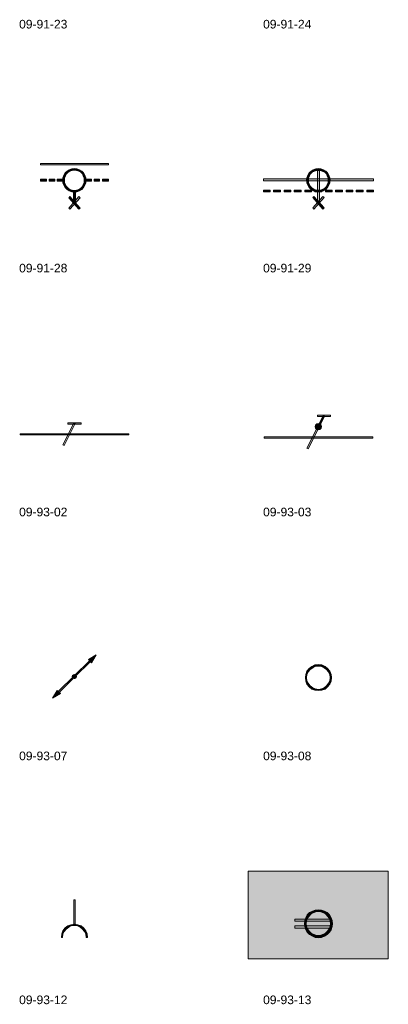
# Model space of a CAD drawing. Header units: millimetres. Extents: x 11 to 308, y -2333 to 36.
# Tile 77 of 85: x 210 to 308, y -838 to -576. Entities that reach past the tile are written whole.
import ezdxf

# ---------------------------------------------------------------- set-up
doc = ezdxf.new("R2010")
doc.units = ezdxf.units.MM
doc.layers.add('DGE_DATOS', color=7, linetype='Continuous', lineweight=0)
doc.layers.add('DGE_SIMBOLOS', color=7, linetype='Continuous', lineweight=0)
doc.styles.add('DGE_ARIAL', font='arial.ttf')

# ---------------------------------------------------------------- blocks, each defined once
blk = doc.blocks.new('DGE_09_91_28')
at = {"layer": 'DGE_SIMBOLOS', "true_color": 0x000000}
for points in [[(-9.33, 6.05), (-9.33, 5.63), (8.79, 6.05), (-9.33, 6.05)], [(-9.33, 5.63), (8.79, 6.05), (8.79, 5.63), (-9.33, 5.63)], [(-3.06, 2.92), (-2.64, 2.75), (-3.32, 2.24), (-3.06, 2.92)], [(-2.64, 2.75), (-3.32, 2.24), (-2.89, 2.15), (-2.64, 2.75)], [(-2.72, 3.51), (-2.38, 3.26), (-3.06, 2.92), (-2.72, 3.51)], [(-2.38, 3.26), (-3.06, 2.92), (-2.64, 2.75), (-2.38, 3.26)], [(-2.22, 4.02), (-1.96, 3.68), (-2.72, 3.51), (-2.22, 4.02)], [(-1.96, 3.68), (-2.72, 3.51), (-2.38, 3.26), (-1.96, 3.68)], [(-1.62, 4.36), (-1.45, 3.93), (-2.22, 4.02), (-1.62, 4.36)], [(-1.45, 3.93), (-2.22, 4.02), (-1.96, 3.68), (-1.45, 3.93)], [(-0.95, 4.61), (-0.86, 4.19), (-1.62, 4.36), (-0.95, 4.61)], [(-0.86, 4.19), (-1.62, 4.36), (-1.45, 3.93), (-0.86, 4.19)], [(-0.27, 4.69), (-0.27, 4.27), (-0.95, 4.61), (-0.27, 4.69)], [(-0.27, 4.27), (-0.95, 4.61), (-0.86, 4.19), (-0.27, 4.27)], [(0.41, 4.61), (0.32, 4.19), (-0.27, 4.69), (0.41, 4.61)], [(0.32, 4.19), (-0.27, 4.69), (-0.27, 4.27), (0.32, 4.19)], [(0.92, 3.93), (0.41, 4.61), (0.32, 4.19), (0.92, 3.93)], [(1.09, 4.36), (0.92, 3.93), (0.41, 4.61), (1.09, 4.36)], [(1.43, 3.68), (1.09, 4.36), (0.92, 3.93), (1.43, 3.68)], [(1.68, 4.02), (1.43, 3.68), (1.09, 4.36), (1.68, 4.02)], [(1.85, 3.26), (1.68, 4.02), (1.43, 3.68), (1.85, 3.26)], [(2.19, 3.51), (1.85, 3.26), (1.68, 4.02), (2.19, 3.51)], [(2.1, 2.75), (2.19, 3.51), (1.85, 3.26), (2.1, 2.75)], [(2.53, 2.92), (2.1, 2.75), (2.19, 3.51), (2.53, 2.92)], [(2.36, 2.15), (2.53, 2.92), (2.1, 2.75), (2.36, 2.15)], [(2.78, 2.24), (2.36, 2.15), (2.53, 2.92), (2.78, 2.24)], [(-7.72, 1.31), (-7.72, 1.82), (-9.33, 1.31), (-7.72, 1.31)], [(-7.72, 1.82), (-9.33, 1.31), (-9.33, 1.82), (-7.72, 1.82)], [(-5.52, 1.31), (-5.52, 1.82), (-6.96, 1.31), (-5.52, 1.31)], [(-5.52, 1.82), (-6.96, 1.31), (-6.96, 1.82), (-5.52, 1.82)], [(-3.15, 1.31), (-3.15, 1.82), (-4.84, 1.31), (-3.15, 1.31)], [(-3.15, 1.82), (-4.84, 1.31), (-4.84, 1.82), (-3.15, 1.82)], [(-3.32, 2.24), (-2.89, 2.15), (-3.4, 1.56), (-3.32, 2.24)], [(-2.89, 2.15), (-3.4, 1.56), (-2.89, 1.56), (-2.89, 2.15)], [(-3.4, 1.56), (-2.89, 1.56), (-3.32, 0.88), (-3.4, 1.56)], [(-2.89, 1.56), (-3.32, 0.88), (-2.89, 0.97), (-2.89, 1.56)], [(-3.32, 0.88), (-2.89, 0.97), (-3.06, 0.21), (-3.32, 0.88)], [(-2.89, 0.97), (-3.06, 0.21), (-2.64, 0.38), (-2.89, 0.97)], [(-3.06, 0.21), (-2.64, 0.38), (-2.72, -0.39), (-3.06, 0.21)], [(-2.64, 0.38), (-2.72, -0.39), (-2.38, -0.13), (-2.64, 0.38)], [(1.85, -0.13), (2.53, 0.21), (2.1, 0.38), (1.85, -0.13)], [(2.19, -0.39), (1.85, -0.13), (2.53, 0.21), (2.19, -0.39)], [(2.1, 0.38), (2.78, 0.88), (2.36, 0.97), (2.1, 0.38)], [(2.53, 0.21), (2.1, 0.38), (2.78, 0.88), (2.53, 0.21)], [(2.86, 1.56), (2.36, 1.56), (2.78, 2.24), (2.86, 1.56)], [(2.36, 1.56), (2.78, 2.24), (2.36, 2.15), (2.36, 1.56)], [(2.78, 0.88), (2.36, 0.97), (2.86, 1.56), (2.78, 0.88)], [(2.36, 0.97), (2.86, 1.56), (2.36, 1.56), (2.36, 0.97)], [(2.61, 1.82), (2.61, 1.31), (4.3, 1.82), (2.61, 1.82)], [(2.61, 1.31), (4.3, 1.82), (4.3, 1.31), (2.61, 1.31)], [(4.98, 1.82), (4.98, 1.31), (6.42, 1.82), (4.98, 1.82)], [(4.98, 1.31), (6.42, 1.82), (6.42, 1.31), (4.98, 1.31)], [(7.18, 1.82), (7.18, 1.31), (8.79, 1.82), (7.18, 1.82)], [(7.18, 1.31), (8.79, 1.82), (8.79, 1.31), (7.18, 1.31)], [(-2.72, -0.39), (-2.38, -0.13), (-2.22, -0.89), (-2.72, -0.39)], [(-2.38, -0.13), (-2.22, -0.89), (-1.96, -0.55), (-2.38, -0.13)], [(-2.22, -0.89), (-1.96, -0.55), (-1.62, -1.23), (-2.22, -0.89)], [(-1.96, -0.55), (-1.62, -1.23), (-1.45, -0.89), (-1.96, -0.55)], [(-1.62, -1.23), (-1.45, -0.89), (-0.95, -1.49), (-1.62, -1.23)], [(-1.45, -0.89), (-0.95, -1.49), (-0.86, -1.06), (-1.45, -0.89)], [(-0.95, -1.49), (-0.86, -1.06), (-0.27, -1.57), (-0.95, -1.49)], [(-0.86, -1.06), (-0.27, -1.57), (-0.27, -1.15), (-0.86, -1.06)], [(-0.01, -1.32), (-0.52, -1.32), (-0.01, -4.45), (-0.01, -1.32)], [(-0.52, -1.32), (-0.01, -4.45), (-0.52, -4.45), (-0.52, -1.32)], [(-0.27, -1.15), (0.41, -1.49), (0.32, -1.06), (-0.27, -1.15)], [(-0.27, -1.57), (-0.27, -1.15), (0.41, -1.49), (-0.27, -1.57)], [(0.32, -1.06), (1.09, -1.23), (0.92, -0.89), (0.32, -1.06)], [(0.41, -1.49), (0.32, -1.06), (1.09, -1.23), (0.41, -1.49)], [(0.92, -0.89), (1.68, -0.89), (1.43, -0.55), (0.92, -0.89)], [(1.09, -1.23), (0.92, -0.89), (1.68, -0.89), (1.09, -1.23)], [(1.43, -0.55), (2.19, -0.39), (1.85, -0.13), (1.43, -0.55)], [(1.68, -0.89), (1.43, -0.55), (2.19, -0.39), (1.68, -0.89)], [(0.92, -2.76), (-1.45, -6.14), (-1.79, -5.89), (0.92, -2.76)], [(-1.45, -2.76), (-1.79, -3.09), (1.26, -5.89), (-1.45, -2.76)], [(-1.79, -3.09), (1.26, -5.89), (0.92, -6.14), (-1.79, -3.09)], [(1.26, -3.09), (0.92, -2.76), (-1.45, -6.14), (1.26, -3.09)]]:
    blk.add_hatch(color=18, dxfattribs=at).paths.add_polyline_path(points, flags=0)
at = {"layer": 'DGE_SIMBOLOS', "color": 18, "lineweight": 9, "true_color": 0x000000}
for points in [[(-9.33, 6.05), (8.79, 6.05), (8.79, 5.63), (-9.33, 5.63), (-9.33, 6.05)], [(-3.06, 2.92), (-3.32, 2.24), (-2.89, 2.15), (-2.64, 2.75), (-3.06, 2.92)], [(-2.72, 3.51), (-3.06, 2.92), (-2.64, 2.75), (-2.38, 3.26), (-2.72, 3.51)], [(-2.22, 4.02), (-2.72, 3.51), (-2.38, 3.26), (-1.96, 3.68), (-2.22, 4.02)], [(-1.62, 4.36), (-2.22, 4.02), (-1.96, 3.68), (-1.45, 4.02), (-1.62, 4.36)], [(-0.95, 4.61), (-1.62, 4.36), (-1.45, 4.02), (-0.86, 4.19), (-0.95, 4.61)], [(-0.27, 4.69), (-0.95, 4.61), (-0.86, 4.19), (-0.27, 4.27), (-0.27, 4.69)], [(0.41, 4.61), (-0.27, 4.69), (-0.27, 4.27), (0.32, 4.19), (0.41, 4.61)], [(1.09, 4.36), (0.41, 4.61), (0.32, 4.19), (0.92, 4.02), (1.09, 4.36)], [(1.68, 4.02), (1.09, 4.36), (0.92, 4.02), (1.43, 3.68), (1.68, 4.02)], [(2.19, 3.51), (1.68, 4.02), (1.43, 3.68), (1.85, 3.26), (2.19, 3.51)], [(2.53, 2.92), (2.19, 3.51), (1.85, 3.26), (2.1, 2.75), (2.53, 2.92)], [(2.78, 2.24), (2.53, 2.92), (2.1, 2.75), (2.36, 2.15), (2.78, 2.24)], [(-7.72, 1.31), (-9.33, 1.31), (-9.33, 1.82), (-7.72, 1.82), (-7.72, 1.31)], [(-5.52, 1.31), (-6.96, 1.31), (-6.96, 1.82), (-5.52, 1.82), (-5.52, 1.31)], [(-3.15, 1.31), (-4.84, 1.31), (-4.84, 1.82), (-3.15, 1.82), (-3.15, 1.31)], [(-3.32, 2.24), (-3.4, 1.56), (-2.89, 1.56), (-2.89, 2.15), (-3.32, 2.24)], [(-3.4, 1.56), (-3.32, 0.88), (-2.89, 0.97), (-2.89, 1.56), (-3.4, 1.56)], [(-3.32, 0.88), (-3.06, 0.21), (-2.64, 0.38), (-2.89, 0.97), (-3.32, 0.88)], [(-3.06, 0.21), (-2.72, -0.39), (-2.38, -0.13), (-2.64, 0.38), (-3.06, 0.21)], [(2.19, -0.39), (2.53, 0.21), (2.1, 0.38), (1.85, -0.13), (2.19, -0.39)], [(2.53, 0.21), (2.78, 0.88), (2.36, 0.97), (2.1, 0.38), (2.53, 0.21)], [(2.86, 1.56), (2.78, 2.24), (2.36, 2.15), (2.36, 1.56), (2.86, 1.56)], [(2.78, 0.88), (2.86, 1.56), (2.36, 1.56), (2.36, 0.97), (2.78, 0.88)], [(2.61, 1.82), (4.3, 1.82), (4.3, 1.31), (2.61, 1.31), (2.61, 1.82)], [(4.98, 1.82), (6.42, 1.82), (6.42, 1.31), (4.98, 1.31), (4.98, 1.82)], [(7.18, 1.82), (8.79, 1.82), (8.79, 1.31), (7.18, 1.31), (7.18, 1.82)], [(-2.72, -0.39), (-2.22, -0.89), (-1.96, -0.55), (-2.38, -0.13), (-2.72, -0.39)], [(-2.22, -0.89), (-1.62, -1.23), (-1.45, -0.89), (-1.96, -0.55), (-2.22, -0.89)], [(-1.62, -1.23), (-0.95, -1.49), (-0.86, -1.06), (-1.45, -0.89), (-1.62, -1.23)], [(-0.95, -1.49), (-0.27, -1.57), (-0.27, -1.15), (-0.86, -1.06), (-0.95, -1.49)], [(-0.01, -1.32), (-0.01, -4.45), (-0.52, -4.45), (-0.52, -1.32), (-0.01, -1.32)], [(-0.27, -1.57), (0.41, -1.49), (0.32, -1.06), (-0.27, -1.15), (-0.27, -1.57)], [(0.41, -1.49), (1.09, -1.23), (0.92, -0.89), (0.32, -1.06), (0.41, -1.49)], [(1.09, -1.23), (1.68, -0.89), (1.43, -0.55), (0.92, -0.89), (1.09, -1.23)], [(1.68, -0.89), (2.19, -0.39), (1.85, -0.13), (1.43, -0.55), (1.68, -0.89)], [(1.26, -3.09), (-1.45, -6.14), (-1.79, -5.89), (0.92, -2.76), (1.26, -3.09)], [(-1.45, -2.76), (1.26, -5.89), (0.92, -6.14), (-1.79, -3.09), (-1.45, -2.76)]]:
    blk.add_lwpolyline(points, close=True, dxfattribs=at)
blk = doc.blocks.new('DGE_09_91_29')
at = {"layer": 'DGE_SIMBOLOS', "true_color": 0x000000}
for points in [[(-3.06, 2.92), (-2.64, 2.75), (-3.32, 2.24), (-3.06, 2.92)], [(-2.64, 2.75), (-3.32, 2.24), (-2.89, 2.15), (-2.64, 2.75)], [(-2.72, 3.51), (-2.38, 3.26), (-3.06, 2.92), (-2.72, 3.51)], [(-2.38, 3.26), (-3.06, 2.92), (-2.64, 2.75), (-2.38, 3.26)], [(-2.22, 4.02), (-1.96, 3.68), (-2.72, 3.51), (-2.22, 4.02)], [(-1.96, 3.68), (-2.72, 3.51), (-2.38, 3.26), (-1.96, 3.68)], [(-1.62, 4.36), (-1.45, 3.93), (-2.22, 4.02), (-1.62, 4.36)], [(-1.45, 3.93), (-2.22, 4.02), (-1.96, 3.68), (-1.45, 3.93)], [(-0.95, 4.61), (-0.86, 4.19), (-1.62, 4.36), (-0.95, 4.61)], [(-0.86, 4.19), (-1.62, 4.36), (-1.45, 3.93), (-0.86, 4.19)], [(-0.27, 4.69), (-0.27, 4.19), (-0.95, 4.61), (-0.27, 4.69)], [(-0.27, 4.19), (-0.95, 4.61), (-0.86, 4.19), (-0.27, 4.19)], [(-0.01, 4.44), (-0.52, 4.44), (-0.01, -4.45), (-0.01, 4.44)], [(-0.52, 4.44), (-0.01, -4.45), (-0.52, -4.45), (-0.52, 4.44)], [(0.41, 4.61), (0.32, 4.19), (-0.27, 4.69), (0.41, 4.61)], [(0.32, 4.19), (-0.27, 4.69), (-0.27, 4.19), (0.32, 4.19)], [(0.92, 3.93), (0.41, 4.61), (0.32, 4.19), (0.92, 3.93)], [(1.09, 4.36), (0.92, 3.93), (0.41, 4.61), (1.09, 4.36)], [(1.43, 3.68), (1.09, 4.36), (0.92, 3.93), (1.43, 3.68)], [(1.68, 4.02), (1.43, 3.68), (1.09, 4.36), (1.68, 4.02)], [(1.85, 3.26), (1.68, 4.02), (1.43, 3.68), (1.85, 3.26)], [(2.19, 3.51), (1.85, 3.26), (1.68, 4.02), (2.19, 3.51)], [(2.1, 2.75), (2.19, 3.51), (1.85, 3.26), (2.1, 2.75)], [(2.53, 2.92), (2.1, 2.75), (2.19, 3.51), (2.53, 2.92)], [(2.36, 2.15), (2.53, 2.92), (2.1, 2.75), (2.36, 2.15)], [(2.78, 2.24), (2.36, 2.15), (2.53, 2.92), (2.78, 2.24)], [(-14.92, 1.9), (-14.92, 1.39), (14.38, 1.9), (-14.92, 1.9)], [(-14.92, 1.39), (14.38, 1.9), (14.38, 1.39), (-14.92, 1.39)], [(-3.32, 2.24), (-2.89, 2.15), (-3.4, 1.56), (-3.32, 2.24)], [(-2.89, 2.15), (-3.4, 1.56), (-2.89, 1.56), (-2.89, 2.15)], [(-3.4, 1.56), (-2.89, 1.56), (-3.32, 0.88), (-3.4, 1.56)], [(-2.89, 1.56), (-3.32, 0.88), (-2.89, 0.97), (-2.89, 1.56)], [(-3.32, 0.88), (-2.89, 0.97), (-3.06, 0.21), (-3.32, 0.88)], [(-2.89, 0.97), (-3.06, 0.21), (-2.64, 0.38), (-2.89, 0.97)], [(-3.06, 0.21), (-2.64, 0.38), (-2.72, -0.39), (-3.06, 0.21)], [(-2.64, 0.38), (-2.72, -0.39), (-2.38, -0.13), (-2.64, 0.38)], [(1.85, -0.13), (2.53, 0.21), (2.1, 0.38), (1.85, -0.13)], [(2.19, -0.39), (1.85, -0.13), (2.53, 0.21), (2.19, -0.39)], [(2.1, 0.38), (2.78, 0.88), (2.36, 0.97), (2.1, 0.38)], [(2.53, 0.21), (2.1, 0.38), (2.78, 0.88), (2.53, 0.21)], [(2.86, 1.56), (2.36, 1.56), (2.78, 2.24), (2.86, 1.56)], [(2.36, 1.56), (2.78, 2.24), (2.36, 2.15), (2.36, 1.56)], [(2.78, 0.88), (2.36, 0.97), (2.86, 1.56), (2.78, 0.88)], [(2.36, 0.97), (2.86, 1.56), (2.36, 1.56), (2.36, 0.97)], [(-14.92, -1.06), (-14.92, -1.57), (-13.14, -1.06), (-14.92, -1.06)], [(-14.92, -1.57), (-13.14, -1.06), (-13.14, -1.57), (-14.92, -1.57)], [(-12.21, -1.06), (-12.21, -1.57), (-10.34, -1.06), (-12.21, -1.06)], [(-12.21, -1.57), (-10.34, -1.06), (-10.34, -1.57), (-12.21, -1.57)], [(-9.41, -1.06), (-9.41, -1.57), (-7.63, -1.06), (-9.41, -1.06)], [(-9.41, -1.57), (-7.63, -1.06), (-7.63, -1.57), (-9.41, -1.57)], [(-6.7, -1.06), (-6.7, -1.57), (-4.84, -1.06), (-6.7, -1.06)], [(-6.7, -1.57), (-4.84, -1.06), (-4.84, -1.57), (-6.7, -1.57)], [(-3.91, -1.06), (-3.91, -1.57), (-2.13, -1.06), (-3.91, -1.06)], [(-3.91, -1.57), (-2.13, -1.06), (-2.13, -1.57), (-3.91, -1.57)], [(-2.72, -0.39), (-2.38, -0.13), (-2.22, -0.89), (-2.72, -0.39)], [(-2.38, -0.13), (-2.22, -0.89), (-1.96, -0.55), (-2.38, -0.13)], [(-2.22, -0.89), (-1.96, -0.55), (-1.62, -1.23), (-2.22, -0.89)], [(-1.96, -0.55), (-1.62, -1.23), (-1.45, -0.81), (-1.96, -0.55)], [(-1.62, -1.23), (-1.45, -0.81), (-0.95, -1.49), (-1.62, -1.23)], [(-1.45, -0.81), (-0.95, -1.49), (-0.86, -1.06), (-1.45, -0.81)], [(-1.2, -1.06), (-1.2, -1.57), (0.66, -1.06), (-1.2, -1.06)], [(-1.2, -1.57), (0.66, -1.06), (0.66, -1.57), (-1.2, -1.57)], [(-0.95, -1.49), (-0.86, -1.06), (-0.27, -1.57), (-0.95, -1.49)], [(-0.86, -1.06), (-0.27, -1.57), (-0.27, -1.06), (-0.86, -1.06)], [(-0.27, -1.57), (-0.27, -1.06), (0.41, -1.49), (-0.27, -1.57)], [(-0.27, -1.06), (0.41, -1.49), (0.32, -1.06), (-0.27, -1.06)], [(0.32, -1.06), (1.09, -1.23), (0.92, -0.81), (0.32, -1.06)], [(0.41, -1.49), (0.32, -1.06), (1.09, -1.23), (0.41, -1.49)], [(0.92, -0.81), (1.68, -0.89), (1.43, -0.55), (0.92, -0.81)], [(1.09, -1.23), (0.92, -0.81), (1.68, -0.89), (1.09, -1.23)], [(1.43, -0.55), (2.19, -0.39), (1.85, -0.13), (1.43, -0.55)], [(1.68, -0.89), (1.43, -0.55), (2.19, -0.39), (1.68, -0.89)], [(1.59, -1.06), (1.59, -1.57), (3.37, -1.06), (1.59, -1.06)], [(1.59, -1.57), (3.37, -1.06), (3.37, -1.57), (1.59, -1.57)], [(4.3, -1.06), (4.3, -1.57), (6.17, -1.06), (4.3, -1.06)], [(4.3, -1.57), (6.17, -1.06), (6.17, -1.57), (4.3, -1.57)], [(7.1, -1.06), (7.1, -1.57), (8.88, -1.06), (7.1, -1.06)], [(7.1, -1.57), (8.88, -1.06), (8.88, -1.57), (7.1, -1.57)], [(9.81, -1.06), (9.81, -1.57), (11.67, -1.06), (9.81, -1.06)], [(9.81, -1.57), (11.67, -1.06), (11.67, -1.57), (9.81, -1.57)], [(12.6, -1.06), (12.6, -1.57), (14.38, -1.06), (12.6, -1.06)], [(12.6, -1.57), (14.38, -1.06), (14.38, -1.57), (12.6, -1.57)], [(0.92, -2.76), (-1.45, -6.14), (-1.79, -5.8), (0.92, -2.76)], [(-1.45, -2.76), (-1.79, -3.01), (1.26, -5.8), (-1.45, -2.76)], [(-1.79, -3.01), (1.26, -5.8), (0.92, -6.14), (-1.79, -3.01)], [(1.26, -3.01), (0.92, -2.76), (-1.45, -6.14), (1.26, -3.01)]]:
    blk.add_hatch(color=18, dxfattribs=at).paths.add_polyline_path(points, flags=0)
at = {"layer": 'DGE_SIMBOLOS', "color": 18, "lineweight": 9, "true_color": 0x000000}
for points in [[(-3.06, 2.92), (-3.32, 2.24), (-2.89, 2.15), (-2.64, 2.75), (-3.06, 2.92)], [(-2.72, 3.51), (-3.06, 2.92), (-2.64, 2.75), (-2.38, 3.26), (-2.72, 3.51)], [(-2.22, 4.02), (-2.72, 3.51), (-2.38, 3.26), (-1.96, 3.68), (-2.22, 4.02)], [(-1.62, 4.36), (-2.22, 4.02), (-1.96, 3.68), (-1.45, 3.93), (-1.62, 4.36)], [(-0.95, 4.61), (-1.62, 4.36), (-1.45, 3.93), (-0.86, 4.19), (-0.95, 4.61)], [(-0.27, 4.69), (-0.95, 4.61), (-0.86, 4.19), (-0.27, 4.19), (-0.27, 4.69)], [(-0.01, 4.44), (-0.01, -4.45), (-0.52, -4.45), (-0.52, 4.44), (-0.01, 4.44)], [(0.41, 4.61), (-0.27, 4.69), (-0.27, 4.19), (0.32, 4.19), (0.41, 4.61)], [(1.09, 4.36), (0.41, 4.61), (0.32, 4.19), (0.92, 3.93), (1.09, 4.36)], [(1.68, 4.02), (1.09, 4.36), (0.92, 3.93), (1.43, 3.68), (1.68, 4.02)], [(2.19, 3.51), (1.68, 4.02), (1.43, 3.68), (1.85, 3.26), (2.19, 3.51)], [(2.53, 2.92), (2.19, 3.51), (1.85, 3.26), (2.1, 2.75), (2.53, 2.92)], [(2.78, 2.24), (2.53, 2.92), (2.1, 2.75), (2.36, 2.15), (2.78, 2.24)], [(-14.92, 1.9), (14.38, 1.9), (14.38, 1.39), (-14.92, 1.39), (-14.92, 1.9)], [(-3.32, 2.24), (-3.4, 1.56), (-2.89, 1.56), (-2.89, 2.15), (-3.32, 2.24)], [(-3.4, 1.56), (-3.32, 0.88), (-2.89, 0.97), (-2.89, 1.56), (-3.4, 1.56)], [(-3.32, 0.88), (-3.06, 0.21), (-2.64, 0.38), (-2.89, 0.97), (-3.32, 0.88)], [(-3.06, 0.21), (-2.72, -0.39), (-2.38, -0.13), (-2.64, 0.38), (-3.06, 0.21)], [(2.19, -0.39), (2.53, 0.21), (2.1, 0.38), (1.85, -0.13), (2.19, -0.39)], [(2.53, 0.21), (2.78, 0.88), (2.36, 0.97), (2.1, 0.38), (2.53, 0.21)], [(2.86, 1.56), (2.78, 2.24), (2.36, 2.15), (2.36, 1.56), (2.86, 1.56)], [(2.78, 0.88), (2.86, 1.56), (2.36, 1.56), (2.36, 0.97), (2.78, 0.88)], [(-14.92, -1.06), (-13.14, -1.06), (-13.14, -1.57), (-14.92, -1.57), (-14.92, -1.06)], [(-12.21, -1.06), (-10.34, -1.06), (-10.34, -1.57), (-12.21, -1.57), (-12.21, -1.06)], [(-9.41, -1.06), (-7.63, -1.06), (-7.63, -1.57), (-9.41, -1.57), (-9.41, -1.06)], [(-6.7, -1.06), (-4.84, -1.06), (-4.84, -1.57), (-6.7, -1.57), (-6.7, -1.06)], [(-3.91, -1.06), (-2.13, -1.06), (-2.13, -1.57), (-3.91, -1.57), (-3.91, -1.06)], [(-2.72, -0.39), (-2.22, -0.89), (-1.96, -0.55), (-2.38, -0.13), (-2.72, -0.39)], [(-2.22, -0.89), (-1.62, -1.23), (-1.45, -0.81), (-1.96, -0.55), (-2.22, -0.89)], [(-1.62, -1.23), (-0.95, -1.49), (-0.86, -1.06), (-1.45, -0.81), (-1.62, -1.23)], [(-1.2, -1.06), (0.66, -1.06), (0.66, -1.57), (-1.2, -1.57), (-1.2, -1.06)], [(-0.95, -1.49), (-0.27, -1.57), (-0.27, -1.06), (-0.86, -1.06), (-0.95, -1.49)], [(-0.27, -1.57), (0.41, -1.49), (0.32, -1.06), (-0.27, -1.06), (-0.27, -1.57)], [(0.41, -1.49), (1.09, -1.23), (0.92, -0.81), (0.32, -1.06), (0.41, -1.49)], [(1.09, -1.23), (1.68, -0.89), (1.43, -0.55), (0.92, -0.81), (1.09, -1.23)], [(1.68, -0.89), (2.19, -0.39), (1.85, -0.13), (1.43, -0.55), (1.68, -0.89)], [(1.59, -1.06), (3.37, -1.06), (3.37, -1.57), (1.59, -1.57), (1.59, -1.06)], [(4.3, -1.06), (6.17, -1.06), (6.17, -1.57), (4.3, -1.57), (4.3, -1.06)], [(7.1, -1.06), (8.88, -1.06), (8.88, -1.57), (7.1, -1.57), (7.1, -1.06)], [(9.81, -1.06), (11.67, -1.06), (11.67, -1.57), (9.81, -1.57), (9.81, -1.06)], [(12.6, -1.06), (14.38, -1.06), (14.38, -1.57), (12.6, -1.57), (12.6, -1.06)], [(1.26, -3.01), (-1.45, -6.14), (-1.79, -5.8), (0.92, -2.76), (1.26, -3.01)], [(-1.45, -2.76), (1.26, -5.8), (0.92, -6.14), (-1.79, -3.01), (-1.45, -2.76)]]:
    blk.add_lwpolyline(points, close=True, dxfattribs=at)
blk = doc.blocks.new('DGE_09_93_02')
at = {"layer": 'DGE_SIMBOLOS', "true_color": 0x000000}
for points in [[(-3.32, -3.94), (-2.98, -4.11), (-0.44, 1.82), (-3.32, -3.94)], [(-2.98, -4.11), (-0.44, 1.82), (-0.1, 1.65), (-2.98, -4.11)], [(-2.05, 1.9), (-2.05, 1.56), (1.51, 1.9), (-2.05, 1.9)], [(-2.05, 1.56), (1.51, 1.9), (1.51, 1.56), (-2.05, 1.56)], [(-14.75, -0.98), (-14.75, -1.32), (14.21, -0.98), (-14.75, -0.98)], [(-14.75, -1.32), (14.21, -0.98), (14.21, -1.32), (-14.75, -1.32)]]:
    blk.add_hatch(color=18, dxfattribs=at).paths.add_polyline_path(points, flags=0)
at = {"layer": 'DGE_SIMBOLOS', "color": 18, "lineweight": 9, "true_color": 0x000000}
for points in [[(-3.32, -3.94), (-0.44, 1.82), (-0.1, 1.73), (-2.98, -4.11), (-3.32, -3.94)], [(-2.05, 1.9), (1.51, 1.9), (1.51, 1.56), (-2.05, 1.56), (-2.05, 1.9)], [(-14.75, -0.98), (14.21, -0.98), (14.21, -1.32), (-14.75, -1.32), (-14.75, -0.98)]]:
    blk.add_lwpolyline(points, close=True, dxfattribs=at)
blk = doc.blocks.new('DGE_09_93_03')
at = {"layer": 'DGE_SIMBOLOS', "true_color": 0x000000}
for points in [[(-0.52, 3.93), (-0.52, 3.59), (2.95, 3.93), (-0.52, 3.93)], [(-0.52, 3.59), (2.95, 3.93), (2.95, 3.59), (-0.52, 3.59)], [(-0.44, 0.97), (-0.1, 0.8), (1, 3.85), (-0.44, 0.97)], [(-0.1, 0.8), (1, 3.85), (1.34, 3.68), (-0.1, 0.8)], [(-3.32, -4.87), (-2.98, -5.04), (-0.44, 0.97), (-3.32, -4.87)], [(-2.98, -5.04), (-0.44, 0.97), (-0.1, 0.8), (-2.98, -5.04)], [(-1.03, 1.31), (-1.11, 0.88), (-0.27, 0.88), (-1.03, 1.31)], [(-1.11, 0.88), (-1.03, 0.46), (-0.27, 0.88), (-1.11, 0.88)], [(-0.69, 1.65), (-1.03, 1.31), (-0.27, 0.88), (-0.69, 1.65)], [(-1.03, 0.46), (-0.69, 0.12), (-0.27, 0.88), (-1.03, 0.46)], [(-0.27, 1.73), (-0.69, 1.65), (-0.27, 0.88), (-0.27, 1.73)], [(-0.69, 0.12), (-0.27, 0.04), (-0.27, 0.88), (-0.69, 0.12)], [(0.16, 1.65), (-0.27, 1.73), (-0.27, 0.88), (0.16, 1.65)], [(0.49, 1.31), (0.16, 1.65), (-0.27, 0.88), (0.49, 1.31)], [(0.58, 0.88), (0.49, 1.31), (-0.27, 0.88), (0.58, 0.88)], [(-0.27, 0.04), (0.16, 0.12), (-0.27, 0.88), (-0.27, 0.04)], [(0.16, 0.12), (0.49, 0.46), (-0.27, 0.88), (0.16, 0.12)], [(0.49, 0.46), (0.58, 0.88), (-0.27, 0.88), (0.49, 0.46)], [(-14.75, -1.82), (-14.75, -2.16), (14.21, -1.82), (-14.75, -1.82)], [(-14.75, -2.16), (14.21, -1.82), (14.21, -2.16), (-14.75, -2.16)]]:
    blk.add_hatch(color=18, dxfattribs=at).paths.add_polyline_path(points, flags=0)
at = {"layer": 'DGE_SIMBOLOS', "color": 18, "lineweight": 9, "true_color": 0x000000}
for points in [[(-0.52, 3.93), (2.95, 3.93), (2.95, 3.59), (-0.52, 3.59), (-0.52, 3.93)], [(-0.44, 0.97), (1, 3.85), (1.34, 3.68), (-0.1, 0.8), (-0.44, 0.97)], [(-3.32, -4.87), (-0.44, 0.97), (-0.1, 0.8), (-2.98, -5.04), (-3.32, -4.87)], [(-1.03, 1.31), (-1.11, 0.88), (-0.27, 0.88), (-1.03, 1.31)], [(-1.11, 0.88), (-1.03, 0.46), (-0.27, 0.88), (-1.11, 0.88)], [(-0.69, 1.65), (-1.03, 1.31), (-0.27, 0.88), (-0.69, 1.65)], [(-1.03, 0.46), (-0.69, 0.12), (-0.27, 0.88), (-1.03, 0.46)], [(-0.27, 1.73), (-0.69, 1.65), (-0.27, 0.88), (-0.27, 1.73)], [(-0.69, 0.12), (-0.27, 0.04), (-0.27, 0.88), (-0.69, 0.12)], [(0.16, 1.65), (-0.27, 1.73), (-0.27, 0.88), (0.16, 1.65)], [(0.49, 1.31), (0.16, 1.65), (-0.27, 0.88), (0.49, 1.31)], [(0.58, 0.88), (0.49, 1.31), (-0.27, 0.88), (0.58, 0.88)], [(-0.27, 0.04), (0.16, 0.12), (-0.27, 0.88), (-0.27, 0.04)], [(0.16, 0.12), (0.49, 0.46), (-0.27, 0.88), (0.16, 0.12)], [(0.49, 0.46), (0.58, 0.88), (-0.27, 0.88), (0.49, 0.46)], [(-14.75, -1.82), (14.21, -1.82), (14.21, -2.16), (-14.75, -2.16), (-14.75, -1.82)]]:
    blk.add_lwpolyline(points, close=True, dxfattribs=at)
blk = doc.blocks.new('DGE_09_93_07')
at = {"layer": 'DGE_SIMBOLOS', "true_color": 0x000000}
for points in [[(-0.35, -0.55), (-0.18, -0.81), (3.8, 3.59), (-0.35, -0.55)], [(-0.18, -0.81), (3.8, 3.59), (4.05, 3.34), (-0.18, -0.81)], [(3.46, 3.85), (5.57, 5.12), (4.3, 3), (3.46, 3.85)], [(-4.59, -4.7), (-4.33, -4.96), (-0.35, -0.55), (-4.59, -4.7)], [(-4.33, -4.96), (-0.35, -0.55), (-0.18, -0.81), (-4.33, -4.96)], [(-0.27, -0.72), (-0.78, -0.39), (-0.86, -0.72), (-0.27, -0.72)], [(-0.27, -0.72), (-0.86, -0.72), (-0.27, -1.23), (-0.27, -0.72)], [(-0.78, -0.98), (-0.27, -1.23), (-0.86, -0.72), (-0.78, -0.98)], [(-0.78, -0.39), (-0.27, -0.72), (-0.52, -0.22), (-0.78, -0.39)], [(-0.27, -1.23), (-0.78, -0.98), (-0.52, -1.23), (-0.27, -1.23)], [(-0.27, -0.13), (-0.52, -0.22), (-0.27, -0.72), (-0.27, -0.13)], [(-0.27, -0.13), (-0.01, -0.13), (-0.27, -0.72), (-0.27, -0.13)], [(-0.01, -0.13), (-0.27, -0.72), (0.16, -0.3), (-0.01, -0.13)], [(0.16, -0.3), (0.24, -0.47), (-0.27, -0.72), (0.16, -0.3)], [(0.24, -0.47), (-0.27, -0.72), (0.32, -0.72), (0.24, -0.47)], [(0.32, -0.72), (-0.27, -0.72), (0.24, -0.98), (0.32, -0.72)], [(-0.27, -1.23), (0.24, -0.98), (-0.27, -0.72), (-0.27, -1.23)], [(0.24, -0.98), (-0.27, -1.23), (-0.01, -1.23), (0.24, -0.98)], [(-6.11, -6.48), (-4.84, -4.45), (-3.99, -5.21), (-6.11, -6.48)]]:
    blk.add_hatch(color=18, dxfattribs=at).paths.add_polyline_path(points, flags=0)
at = {"layer": 'DGE_SIMBOLOS', "color": 18, "lineweight": 9, "true_color": 0x000000}
for points in [[(-0.35, -0.55), (3.8, 3.59), (4.05, 3.34), (-0.18, -0.81), (-0.35, -0.55)], [(3.46, 3.85), (5.57, 5.12), (4.3, 3), (3.46, 3.85)], [(-4.59, -4.7), (-0.35, -0.55), (-0.18, -0.81), (-4.33, -4.96), (-4.59, -4.7)], [(0.32, -0.72), (0.24, -0.39), (-0.01, -0.22), (-0.27, -0.13), (-0.52, -0.22), (-0.78, -0.39), (-0.86, -0.72), (-0.78, -0.98), (-0.52, -1.15), (-0.27, -1.23), (-0.01, -1.15), (0.24, -0.98), (0.32, -0.72)], [(-0.27, -0.72), (-0.78, -0.39), (-0.86, -0.72), (-0.27, -0.72)], [(-0.27, -0.72), (-0.86, -0.72), (-0.27, -1.23), (-0.27, -0.72)], [(-0.78, -0.98), (-0.27, -1.23), (-0.86, -0.72), (-0.78, -0.98)], [(-0.78, -0.39), (-0.27, -0.72), (-0.52, -0.22), (-0.78, -0.39)], [(-0.27, -1.23), (-0.78, -0.98), (-0.52, -1.15), (-0.27, -1.23)], [(-0.27, -0.13), (-0.52, -0.22), (-0.27, -0.72), (-0.27, -0.13)], [(-0.27, -0.13), (-0.27, -0.72), (0.16, -0.3), (-0.01, -0.13), (-0.27, -0.13)], [(0.16, -0.3), (-0.27, -0.72), (0.32, -0.72), (0.24, -0.47), (0.16, -0.3)], [(0.32, -0.72), (-0.27, -0.72), (0.24, -0.98), (0.32, -0.72)], [(-0.27, -1.23), (0.24, -0.98), (-0.27, -0.72), (-0.27, -1.23)], [(0.24, -0.98), (-0.27, -1.23), (-0.01, -1.15), (0.24, -0.98)], [(-6.11, -6.48), (-4.84, -4.45), (-3.99, -5.21), (-6.11, -6.48)]]:
    blk.add_lwpolyline(points, close=True, dxfattribs=at)
blk = doc.blocks.new('DGE_09_93_08')
at = {"layer": 'DGE_SIMBOLOS', "true_color": 0x000000}
for points in [[(-3.32, 0.72), (-2.98, 0.55), (-3.65, -0.13), (-3.32, 0.72)], [(-2.98, 0.55), (-3.65, -0.13), (-3.32, -0.22), (-2.98, 0.55)], [(-2.72, 1.48), (-2.47, 1.22), (-3.32, 0.72), (-2.72, 1.48)], [(-2.47, 1.22), (-3.32, 0.72), (-2.98, 0.55), (-2.47, 1.22)], [(-2.05, 1.99), (-1.79, 1.65), (-2.72, 1.48), (-2.05, 1.99)], [(-1.79, 1.65), (-2.72, 1.48), (-2.47, 1.22), (-1.79, 1.65)], [(-1.2, 2.41), (-1.11, 1.99), (-2.05, 1.99), (-1.2, 2.41)], [(-1.11, 1.99), (-2.05, 1.99), (-1.79, 1.65), (-1.11, 1.99)], [(-0.27, 2.49), (-0.27, 2.07), (-1.2, 2.41), (-0.27, 2.49)], [(-0.27, 2.07), (-1.2, 2.41), (-1.11, 1.99), (-0.27, 2.07)], [(0.66, 2.41), (0.58, 1.99), (-0.27, 2.49), (0.66, 2.41)], [(0.58, 1.99), (-0.27, 2.49), (-0.27, 2.07), (0.58, 1.99)], [(1.26, 1.65), (0.66, 2.41), (0.58, 1.99), (1.26, 1.65)], [(1.51, 1.99), (1.26, 1.65), (0.66, 2.41), (1.51, 1.99)], [(1.93, 1.22), (1.51, 1.99), (1.26, 1.65), (1.93, 1.22)], [(2.19, 1.48), (1.93, 1.22), (1.51, 1.99), (2.19, 1.48)], [(2.44, 0.55), (2.19, 1.48), (1.93, 1.22), (2.44, 0.55)], [(2.78, 0.72), (2.44, 0.55), (2.19, 1.48), (2.78, 0.72)], [(2.78, -0.22), (2.78, 0.72), (2.44, 0.55), (2.78, -0.22)], [(3.12, -0.13), (2.78, -0.22), (2.78, 0.72), (3.12, -0.13)], [(-3.65, -0.13), (-3.32, -0.22), (-3.74, -0.98), (-3.65, -0.13)], [(-3.32, -0.22), (-3.74, -0.98), (-3.4, -0.98), (-3.32, -0.22)], [(-3.74, -0.98), (-3.4, -0.98), (-3.65, -1.91), (-3.74, -0.98)], [(-3.4, -0.98), (-3.65, -1.91), (-3.32, -1.82), (-3.4, -0.98)], [(-3.65, -1.91), (-3.32, -1.82), (-3.32, -2.76), (-3.65, -1.91)], [(-3.32, -1.82), (-3.32, -2.76), (-2.98, -2.5), (-3.32, -1.82)], [(-3.32, -2.76), (-2.98, -2.5), (-2.72, -3.43), (-3.32, -2.76)], [(-2.98, -2.5), (-2.72, -3.43), (-2.47, -3.18), (-2.98, -2.5)], [(1.93, -3.18), (2.78, -2.76), (2.44, -2.5), (1.93, -3.18)], [(2.44, -2.5), (3.12, -1.91), (2.78, -1.82), (2.44, -2.5)], [(2.78, -2.76), (2.44, -2.5), (3.12, -1.91), (2.78, -2.76)], [(2.86, -0.98), (3.12, -0.13), (2.78, -0.22), (2.86, -0.98)], [(3.12, -1.91), (2.78, -1.82), (3.2, -0.98), (3.12, -1.91)], [(2.78, -1.82), (3.2, -0.98), (2.86, -0.98), (2.78, -1.82)], [(3.2, -0.98), (2.86, -0.98), (3.12, -0.13), (3.2, -0.98)], [(-2.72, -3.43), (-2.47, -3.18), (-2.05, -4.03), (-2.72, -3.43)], [(-2.47, -3.18), (-2.05, -4.03), (-1.79, -3.69), (-2.47, -3.18)], [(-2.05, -4.03), (-1.79, -3.69), (-1.2, -4.36), (-2.05, -4.03)], [(-1.79, -3.69), (-1.2, -4.36), (-1.11, -3.94), (-1.79, -3.69)], [(-1.2, -4.36), (-1.11, -3.94), (-0.27, -4.45), (-1.2, -4.36)], [(-1.11, -3.94), (-0.27, -4.45), (-0.27, -4.11), (-1.11, -3.94)], [(-0.27, -4.11), (0.66, -4.36), (0.58, -3.94), (-0.27, -4.11)], [(-0.27, -4.45), (-0.27, -4.11), (0.66, -4.36), (-0.27, -4.45)], [(0.58, -3.94), (1.51, -4.03), (1.26, -3.69), (0.58, -3.94)], [(0.66, -4.36), (0.58, -3.94), (1.51, -4.03), (0.66, -4.36)], [(1.26, -3.69), (2.19, -3.43), (1.93, -3.18), (1.26, -3.69)], [(1.51, -4.03), (1.26, -3.69), (2.19, -3.43), (1.51, -4.03)], [(2.19, -3.43), (1.93, -3.18), (2.78, -2.76), (2.19, -3.43)]]:
    blk.add_hatch(color=18, dxfattribs=at).paths.add_polyline_path(points, flags=0)
at = {"layer": 'DGE_SIMBOLOS', "color": 18, "lineweight": 9, "true_color": 0x000000}
for points in [[(-3.32, 0.72), (-3.65, -0.13), (-3.32, -0.22), (-2.98, 0.55), (-3.32, 0.72)], [(-2.72, 1.48), (-3.32, 0.72), (-2.98, 0.55), (-2.47, 1.22), (-2.72, 1.48)], [(-2.05, 1.99), (-2.72, 1.48), (-2.47, 1.22), (-1.79, 1.65), (-2.05, 1.99)], [(-1.2, 2.41), (-2.05, 1.99), (-1.79, 1.65), (-1.11, 1.99), (-1.2, 2.41)], [(-0.27, 2.49), (-1.2, 2.41), (-1.11, 1.99), (-0.27, 2.07), (-0.27, 2.49)], [(0.66, 2.41), (-0.27, 2.49), (-0.27, 2.07), (0.58, 1.99), (0.66, 2.41)], [(1.51, 1.99), (0.66, 2.41), (0.58, 1.99), (1.26, 1.65), (1.51, 1.99)], [(2.19, 1.48), (1.51, 1.99), (1.26, 1.65), (1.93, 1.22), (2.19, 1.48)], [(2.78, 0.72), (2.19, 1.48), (1.93, 1.22), (2.44, 0.55), (2.78, 0.72)], [(3.12, -0.13), (2.78, 0.72), (2.44, 0.55), (2.78, -0.22), (3.12, -0.13)], [(-3.65, -0.13), (-3.74, -0.98), (-3.4, -0.98), (-3.32, -0.22), (-3.65, -0.13)], [(-3.74, -0.98), (-3.65, -1.91), (-3.32, -1.82), (-3.4, -0.98), (-3.74, -0.98)], [(-3.65, -1.91), (-3.32, -2.76), (-2.98, -2.5), (-3.32, -1.82), (-3.65, -1.91)], [(-3.32, -2.76), (-2.72, -3.43), (-2.47, -3.18), (-2.98, -2.5), (-3.32, -2.76)], [(2.19, -3.43), (2.78, -2.76), (2.44, -2.5), (1.93, -3.18), (2.19, -3.43)], [(2.78, -2.76), (3.12, -1.91), (2.78, -1.82), (2.44, -2.5), (2.78, -2.76)], [(3.2, -0.98), (3.12, -0.13), (2.78, -0.22), (2.86, -0.98), (3.2, -0.98)], [(3.12, -1.91), (3.2, -0.98), (2.86, -0.98), (2.78, -1.82), (3.12, -1.91)], [(-2.72, -3.43), (-2.05, -4.03), (-1.79, -3.69), (-2.47, -3.18), (-2.72, -3.43)], [(-2.05, -4.03), (-1.2, -4.36), (-1.11, -3.94), (-1.79, -3.69), (-2.05, -4.03)], [(-1.2, -4.36), (-0.27, -4.45), (-0.27, -4.11), (-1.11, -3.94), (-1.2, -4.36)], [(-0.27, -4.45), (0.66, -4.36), (0.58, -3.94), (-0.27, -4.11), (-0.27, -4.45)], [(0.66, -4.36), (1.51, -4.03), (1.26, -3.69), (0.58, -3.94), (0.66, -4.36)], [(1.51, -4.03), (2.19, -3.43), (1.93, -3.18), (1.26, -3.69), (1.51, -4.03)]]:
    blk.add_lwpolyline(points, close=True, dxfattribs=at)
blk = doc.blocks.new('DGE_09_93_12')
at = {"layer": 'DGE_SIMBOLOS', "true_color": 0x000000}
for points in [[(-0.1, 4.78), (-0.44, 4.78), (-0.1, -1.91), (-0.1, 4.78)], [(-0.44, 4.78), (-0.1, -1.91), (-0.44, -1.91), (-0.44, 4.78)], [(-2.05, -2.16), (-1.79, -2.5), (-2.72, -2.67), (-2.05, -2.16)], [(-1.79, -2.5), (-2.72, -2.67), (-2.47, -3.01), (-1.79, -2.5)], [(-1.2, -1.82), (-1.11, -2.16), (-2.05, -2.16), (-1.2, -1.82)], [(-1.11, -2.16), (-2.05, -2.16), (-1.79, -2.5), (-1.11, -2.16)], [(-0.27, -1.66), (-0.27, -2.08), (-1.2, -1.82), (-0.27, -1.66)], [(-0.27, -2.08), (-1.2, -1.82), (-1.11, -2.16), (-0.27, -2.08)], [(0.66, -1.82), (0.58, -2.16), (-0.27, -1.66), (0.66, -1.82)], [(0.58, -2.16), (-0.27, -1.66), (-0.27, -2.08), (0.58, -2.16)], [(1.26, -2.5), (0.66, -1.82), (0.58, -2.16), (1.26, -2.5)], [(1.51, -2.16), (1.26, -2.5), (0.66, -1.82), (1.51, -2.16)], [(1.93, -3.01), (1.51, -2.16), (1.26, -2.5), (1.93, -3.01)], [(2.19, -2.67), (1.93, -3.01), (1.51, -2.16), (2.19, -2.67)], [(-3.65, -4.28), (-3.32, -4.36), (-3.74, -5.21), (-3.65, -4.28)], [(-3.32, -4.36), (-3.74, -5.21), (-3.4, -5.21), (-3.32, -4.36)], [(-3.32, -3.43), (-2.98, -3.6), (-3.65, -4.28), (-3.32, -3.43)], [(-2.98, -3.6), (-3.65, -4.28), (-3.32, -4.36), (-2.98, -3.6)], [(-2.72, -2.67), (-2.47, -3.01), (-3.32, -3.43), (-2.72, -2.67)], [(-2.47, -3.01), (-3.32, -3.43), (-2.98, -3.6), (-2.47, -3.01)], [(2.44, -3.6), (2.19, -2.67), (1.93, -3.01), (2.44, -3.6)], [(2.78, -3.43), (2.44, -3.6), (2.19, -2.67), (2.78, -3.43)], [(2.78, -4.36), (2.78, -3.43), (2.44, -3.6), (2.78, -4.36)], [(3.12, -4.28), (2.78, -4.36), (2.78, -3.43), (3.12, -4.28)], [(2.86, -5.21), (3.12, -4.28), (2.78, -4.36), (2.86, -5.21)], [(3.2, -5.21), (2.86, -5.21), (3.12, -4.28), (3.2, -5.21)]]:
    blk.add_hatch(color=18, dxfattribs=at).paths.add_polyline_path(points, flags=0)
at = {"layer": 'DGE_SIMBOLOS', "color": 18, "lineweight": 9, "true_color": 0x000000}
for points in [[(-0.1, 4.78), (-0.1, -1.91), (-0.44, -1.91), (-0.44, 4.78), (-0.1, 4.78)], [(-2.05, -2.16), (-2.72, -2.67), (-2.47, -3.01), (-1.79, -2.5), (-2.05, -2.16)], [(-1.2, -1.82), (-2.05, -2.16), (-1.79, -2.5), (-1.11, -2.16), (-1.2, -1.82)], [(-0.27, -1.66), (-1.2, -1.82), (-1.11, -2.16), (-0.27, -2.08), (-0.27, -1.66)], [(0.66, -1.82), (-0.27, -1.66), (-0.27, -2.08), (0.58, -2.16), (0.66, -1.82)], [(1.51, -2.16), (0.66, -1.82), (0.58, -2.16), (1.26, -2.5), (1.51, -2.16)], [(2.19, -2.67), (1.51, -2.16), (1.26, -2.5), (1.93, -3.01), (2.19, -2.67)], [(-3.65, -4.28), (-3.74, -5.21), (-3.4, -5.21), (-3.32, -4.36), (-3.65, -4.28)], [(-3.32, -3.43), (-3.65, -4.28), (-3.32, -4.36), (-2.98, -3.6), (-3.32, -3.43)], [(-2.72, -2.67), (-3.32, -3.43), (-2.98, -3.6), (-2.47, -3.01), (-2.72, -2.67)], [(2.78, -3.43), (2.19, -2.67), (1.93, -3.01), (2.44, -3.6), (2.78, -3.43)], [(3.12, -4.28), (2.78, -3.43), (2.44, -3.6), (2.78, -4.36), (3.12, -4.28)], [(3.2, -5.21), (3.12, -4.28), (2.78, -4.36), (2.86, -5.21), (3.2, -5.21)]]:
    blk.add_lwpolyline(points, close=True, dxfattribs=at)
blk = doc.blocks.new('DGE_09_93_13')
at = {"layer": 'DGE_SIMBOLOS', "true_color": 0xffffff}
blk.add_hatch(color=7, dxfattribs=at).paths.add_polyline_path([(-18.89, 12.4), (18.36, 12.4), (18.36, -10.88), (-18.89, -10.88), (-18.89, 12.4)], flags=0)
at = {"layer": 'DGE_SIMBOLOS', "true_color": 0x000000}
for points in [[(-3.65, 0.04), (-3.15, -0.13), (-3.91, -0.72), (-3.65, 0.04)], [(-3.23, 0.8), (-2.72, 0.46), (-3.65, 0.04), (-3.23, 0.8)], [(-2.72, 0.46), (-3.65, 0.04), (-3.15, -0.13), (-2.72, 0.46)], [(-2.64, 1.39), (-2.22, 0.97), (-3.23, 0.8), (-2.64, 1.39)], [(-2.22, 0.97), (-3.23, 0.8), (-2.72, 0.46), (-2.22, 0.97)], [(-1.88, 1.82), (-1.62, 1.31), (-2.64, 1.39), (-1.88, 1.82)], [(-1.62, 1.31), (-2.64, 1.39), (-2.22, 0.97), (-1.62, 1.31)], [(-1.11, 2.07), (-0.95, 1.56), (-1.88, 1.82), (-1.11, 2.07)], [(-0.95, 1.56), (-1.88, 1.82), (-1.62, 1.31), (-0.95, 1.56)], [(-0.27, 2.15), (-0.27, 1.65), (-1.11, 2.07), (-0.27, 2.15)], [(-0.27, 1.65), (-1.11, 2.07), (-0.95, 1.56), (-0.27, 1.65)], [(0.58, 2.07), (0.41, 1.56), (-0.27, 2.15), (0.58, 2.07)], [(0.41, 1.56), (-0.27, 2.15), (-0.27, 1.65), (0.41, 1.56)], [(1.09, 1.31), (0.58, 2.07), (0.41, 1.56), (1.09, 1.31)], [(1.34, 1.82), (1.09, 1.31), (0.58, 2.07), (1.34, 1.82)], [(1.76, 0.97), (1.34, 1.82), (1.09, 1.31), (1.76, 0.97)], [(2.1, 1.39), (1.76, 0.97), (1.34, 1.82), (2.1, 1.39)], [(2.27, 0.46), (2.1, 1.39), (1.76, 0.97), (2.27, 0.46)], [(2.7, 0.8), (2.27, 0.46), (2.1, 1.39), (2.7, 0.8)], [(2.61, -0.13), (2.7, 0.8), (2.27, 0.46), (2.61, -0.13)], [(3.12, 0.04), (2.61, -0.13), (2.7, 0.8), (3.12, 0.04)], [(2.86, -0.81), (3.12, 0.04), (2.61, -0.13), (2.86, -0.81)], [(3.37, -0.72), (2.86, -0.81), (3.12, 0.04), (3.37, -0.72)], [(3.12, -0.89), (3.12, -0.39), (-6.53, -0.89), (3.12, -0.89)], [(3.12, -0.39), (-6.53, -0.89), (-6.53, -0.39), (3.12, -0.39)], [(3.12, -2.76), (3.12, -2.16), (-6.53, -2.76), (3.12, -2.76)], [(3.12, -2.16), (-6.53, -2.76), (-6.53, -2.16), (3.12, -2.16)], [(-3.91, -0.72), (-3.4, -0.81), (-3.99, -1.57), (-3.91, -0.72)], [(-3.4, -0.81), (-3.99, -1.57), (-3.49, -1.57), (-3.4, -0.81)], [(-3.99, -1.57), (-3.49, -1.57), (-3.91, -2.42), (-3.99, -1.57)], [(-3.15, -0.13), (-3.91, -0.72), (-3.4, -0.81), (-3.15, -0.13)], [(-3.49, -1.57), (-3.91, -2.42), (-3.4, -2.25), (-3.49, -1.57)], [(-3.91, -2.42), (-3.4, -2.25), (-3.65, -3.18), (-3.91, -2.42)], [(-3.4, -2.25), (-3.65, -3.18), (-3.15, -2.93), (-3.4, -2.25)], [(2.61, -2.93), (3.37, -2.42), (2.86, -2.25), (2.61, -2.93)], [(3.12, -3.18), (2.61, -2.93), (3.37, -2.42), (3.12, -3.18)], [(2.95, -1.57), (3.37, -0.72), (2.86, -0.81), (2.95, -1.57)], [(3.37, -2.42), (2.86, -2.25), (3.46, -1.57), (3.37, -2.42)], [(2.86, -2.25), (3.46, -1.57), (2.95, -1.57), (2.86, -2.25)], [(3.46, -1.57), (2.95, -1.57), (3.37, -0.72), (3.46, -1.57)], [(-3.65, -3.18), (-3.15, -2.93), (-3.23, -3.86), (-3.65, -3.18)], [(-3.15, -2.93), (-3.23, -3.86), (-2.72, -3.52), (-3.15, -2.93)], [(-3.23, -3.86), (-2.72, -3.52), (-2.64, -4.45), (-3.23, -3.86)], [(-2.72, -3.52), (-2.64, -4.45), (-2.22, -4.03), (-2.72, -3.52)], [(-2.64, -4.45), (-2.22, -4.03), (-1.88, -4.87), (-2.64, -4.45)], [(-2.22, -4.03), (-1.88, -4.87), (-1.62, -4.45), (-2.22, -4.03)], [(-1.88, -4.87), (-1.62, -4.45), (-1.11, -5.21), (-1.88, -4.87)], [(-1.62, -4.45), (-1.11, -5.21), (-0.95, -4.62), (-1.62, -4.45)], [(-1.11, -5.21), (-0.95, -4.62), (-0.27, -5.3), (-1.11, -5.21)], [(-0.95, -4.62), (-0.27, -5.3), (-0.27, -4.7), (-0.95, -4.62)], [(-0.27, -4.7), (0.58, -5.21), (0.41, -4.62), (-0.27, -4.7)], [(-0.27, -5.3), (-0.27, -4.7), (0.58, -5.21), (-0.27, -5.3)], [(0.41, -4.62), (1.34, -4.87), (1.09, -4.45), (0.41, -4.62)], [(0.58, -5.21), (0.41, -4.62), (1.34, -4.87), (0.58, -5.21)], [(1.09, -4.45), (2.1, -4.45), (1.76, -4.03), (1.09, -4.45)], [(1.34, -4.87), (1.09, -4.45), (2.1, -4.45), (1.34, -4.87)], [(1.76, -4.03), (2.7, -3.86), (2.27, -3.52), (1.76, -4.03)], [(2.1, -4.45), (1.76, -4.03), (2.7, -3.86), (2.1, -4.45)], [(2.27, -3.52), (3.12, -3.18), (2.61, -2.93), (2.27, -3.52)], [(2.7, -3.86), (2.27, -3.52), (3.12, -3.18), (2.7, -3.86)]]:
    blk.add_hatch(color=18, dxfattribs=at).paths.add_polyline_path(points, flags=0)
at = {"layer": 'DGE_SIMBOLOS', "color": 7, "lineweight": 9, "true_color": 0xffffff}
blk.add_lwpolyline([(-18.98, 12.48), (18.36, 12.48), (18.36, -10.88), (-18.98, -10.88), (-18.98, 12.48)], close=True, dxfattribs=at)
at = {"layer": 'DGE_SIMBOLOS', "color": 18, "lineweight": 9, "true_color": 0x000000}
for points in [[(-3.65, 0.04), (-3.91, -0.72), (-3.4, -0.81), (-3.15, -0.13), (-3.65, 0.04)], [(-3.23, 0.8), (-3.65, 0.04), (-3.15, -0.13), (-2.72, 0.46), (-3.23, 0.8)], [(-2.64, 1.39), (-3.23, 0.8), (-2.72, 0.46), (-2.3, 0.97), (-2.64, 1.39)], [(-1.88, 1.82), (-2.64, 1.39), (-2.3, 0.97), (-1.62, 1.31), (-1.88, 1.82)], [(-1.11, 2.07), (-1.88, 1.82), (-1.62, 1.31), (-0.95, 1.56), (-1.11, 2.07)], [(-0.27, 2.15), (-1.11, 2.07), (-0.95, 1.56), (-0.27, 1.65), (-0.27, 2.15)], [(0.58, 2.07), (-0.27, 2.15), (-0.27, 1.65), (0.41, 1.56), (0.58, 2.07)], [(1.34, 1.82), (0.58, 2.07), (0.41, 1.56), (1.09, 1.31), (1.34, 1.82)], [(2.1, 1.39), (1.34, 1.82), (1.09, 1.31), (1.76, 0.97), (2.1, 1.39)], [(2.7, 0.8), (2.1, 1.39), (1.76, 0.97), (2.19, 0.46), (2.7, 0.8)], [(3.12, 0.04), (2.7, 0.8), (2.19, 0.46), (2.61, -0.13), (3.12, 0.04)], [(3.37, -0.72), (3.12, 0.04), (2.61, -0.13), (2.86, -0.81), (3.37, -0.72)], [(3.03, -0.89), (-6.53, -0.89), (-6.53, -0.39), (3.03, -0.39), (3.03, -0.89)], [(3.03, -2.76), (-6.53, -2.76), (-6.53, -2.16), (3.03, -2.16), (3.03, -2.76)], [(-3.91, -0.72), (-3.99, -1.57), (-3.49, -1.57), (-3.4, -0.81), (-3.91, -0.72)], [(-3.99, -1.57), (-3.91, -2.33), (-3.4, -2.25), (-3.49, -1.57), (-3.99, -1.57)], [(-3.91, -2.33), (-3.65, -3.18), (-3.15, -2.93), (-3.4, -2.25), (-3.91, -2.33)], [(3.12, -3.18), (3.37, -2.33), (2.86, -2.25), (2.61, -2.93), (3.12, -3.18)], [(3.46, -1.57), (3.37, -0.72), (2.86, -0.81), (2.95, -1.57), (3.46, -1.57)], [(3.37, -2.33), (3.46, -1.57), (2.95, -1.57), (2.86, -2.25), (3.37, -2.33)], [(-3.65, -3.18), (-3.23, -3.86), (-2.72, -3.52), (-3.15, -2.93), (-3.65, -3.18)], [(-3.23, -3.86), (-2.64, -4.45), (-2.3, -4.03), (-2.72, -3.52), (-3.23, -3.86)], [(-2.64, -4.45), (-1.88, -4.87), (-1.62, -4.36), (-2.3, -4.03), (-2.64, -4.45)], [(-1.88, -4.87), (-1.11, -5.21), (-0.95, -4.62), (-1.62, -4.36), (-1.88, -4.87)], [(-1.11, -5.21), (-0.27, -5.3), (-0.27, -4.7), (-0.95, -4.62), (-1.11, -5.21)], [(-0.27, -5.3), (0.58, -5.21), (0.41, -4.62), (-0.27, -4.7), (-0.27, -5.3)], [(0.58, -5.21), (1.34, -4.87), (1.09, -4.36), (0.41, -4.62), (0.58, -5.21)], [(1.34, -4.87), (2.1, -4.45), (1.76, -4.03), (1.09, -4.36), (1.34, -4.87)], [(2.1, -4.45), (2.7, -3.86), (2.19, -3.52), (1.76, -4.03), (2.1, -4.45)], [(2.7, -3.86), (3.12, -3.18), (2.61, -2.93), (2.19, -3.52), (2.7, -3.86)]]:
    blk.add_lwpolyline(points, close=True, dxfattribs=at)

msp = doc.modelspace()

# ---------------------------------------------------------------- block references
for name, p in [('DGE_09_91_28', (225, -620)), ('DGE_09_91_29', (290, -620)), ('DGE_09_93_03', (290, -685)), ('DGE_09_93_02', (225, -685)), ('DGE_09_93_07', (225, -750)), ('DGE_09_93_08', (290, -750)), ('DGE_09_93_13', (290, -815)), ('DGE_09_93_12', (225, -815))]:
    msp.add_blockref(name, p)

# ---------------------------------------------------------------- texts
at = {"layer": 'DGE_DATOS', "style": 'DGE_ARIAL'}
for s, p in [('09-91-23', (210, -578)), ('09-91-24', (275, -578)), ('09-91-28', (210, -643)), ('09-91-29', (275, -643)), ('09-93-02', (210, -708)), ('09-93-03', (275, -708)), ('09-93-07', (210, -773)), ('09-93-08', (275, -773)), ('09-93-12', (210, -838)), ('09-93-13', (275, -838))]:
    msp.add_text(s, height=2.3, dxfattribs=at).set_placement(p)

doc.saveas('drawing.dxf')
